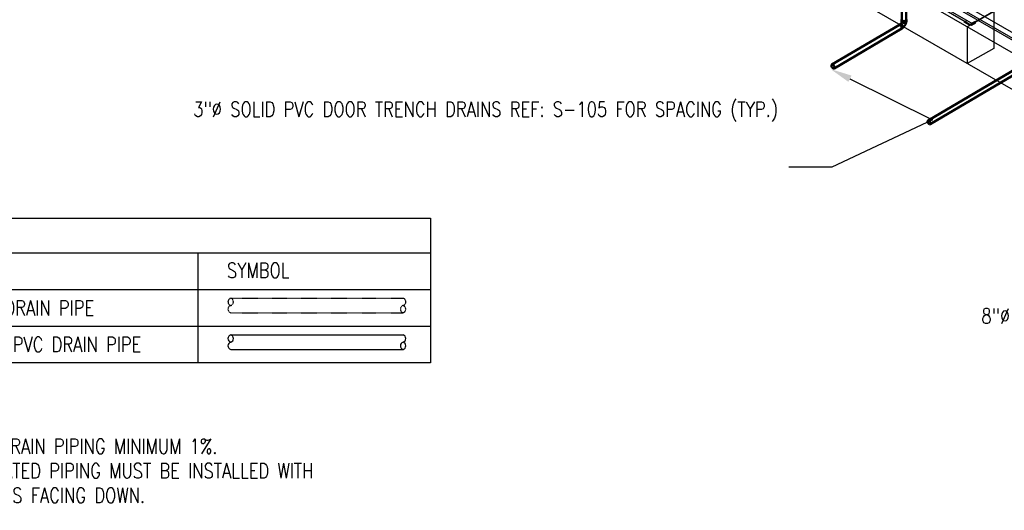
# Model space of a CAD drawing. Header units: inches. Extents: x -18562 to 18026, y -571 to 707.
# Tile 2 of 31: x 522 to 1312, y -501 to -108. Entities that reach past the tile are written whole.
import ezdxf
from ezdxf import colors
from ezdxf.entities.mleader import LeaderData, LeaderLine
from ezdxf.math import Vec2, Vec3

# ---------------------------------------------------------------- set-up
doc = ezdxf.new("R2010")
doc.units = ezdxf.units.IN
doc.header["$LTSCALE"] = 0.5
doc.header["$MEASUREMENT"] = 0
doc.linetypes.add('Dash - 1_16_', pattern=[0.1875, 0.125, -0.0625])
for name, color, linetype in [('M-ANNO-NOTE', 2, 'Continuous'), ('M-SECT-PATT', 8, 'Continuous'), ('P-PIPE', 3, 'Continuous'), ('S-ANNO-DIMS', 1, 'Continuous'), ('S-ANNO-TEXT', 2, 'Continuous')]:
    doc.layers.add(name, color=color, linetype=linetype)
doc.styles.add('Annotative', font='romans.shx', dxfattribs={"width": 0.8, "height": 0.125})

# ---------------------------------------------------------------- blocks, each defined once
blk = doc.blocks.new('Bend - PVC - Sch 40 - DWV_USACE - Standard-V30-DRAINAGE ISOMETRIC')
at = {"layer": 'P-PIPE', "color": 90, "lineweight": 50}
for p, q in [((1286.15, -165.68), (1286.15, -166.91)), ((1290.11, -166.91), (1290.11, -165.68)), ((1284.96, -168.98), (1283.9, -169.6)), ((1285.91, -173.01), (1286.97, -172.39))]:
    blk.add_line(p, q, dxfattribs=at)
for points in [[(1286.3, -165.28, 0), (1286.22, -165.38, 0), (1286.15, -165.68, 0), (1286.22, -165.98, 0), (1286.42, -166.25, 0), (1286.73, -166.49, 0)], [(1286.73, -166.49, 0), (1287.14, -166.67, 0), (1287.62, -166.78, 0), (1288.13, -166.82, 0), (1288.64, -166.78, 0), (1289.12, -166.67, 0), (1289.53, -166.49, 0), (1289.85, -166.25, 0), (1290.04, -165.98, 0), (1290.11, -165.68, 0), (1290.04, -165.38, 0), (1289.97, -165.28, 0)], [(1284.89, -169.7, 0), (1284.53, -169.55, 0), (1284.19, -169.51, 0), (1283.91, -169.6, 0), (1283.69, -169.8, 0), (1283.6, -170, 0)], [(1285.44, -173.09, 0), (1285.62, -173.1, 0), (1285.91, -173.02, 0), (1286.13, -172.81, 0), (1286.26, -172.5, 0), (1286.31, -172.12, 0), (1286.25, -171.67, 0), (1286.11, -171.2, 0), (1285.89, -170.74, 0), (1285.59, -170.32, 0), (1285.25, -169.96, 0), (1284.89, -169.7, 0)], [(1284.96, -168.98, 0), (1284.97, -168.97, 0), (1285.25, -168.89, 0), (1285.59, -168.92, 0), (1285.95, -169.08, 0)], [(1286.32, -167.35, 0), (1286.3, -167.41, 0), (1286.28, -167.48, 0), (1286.26, -167.55, 0), (1286.24, -167.63, 0), (1286.21, -167.7, 0), (1286.18, -167.77, 0), (1286.15, -167.85, 0), (1286.12, -167.92, 0), (1286.08, -167.99, 0), (1286.04, -168.07, 0), (1286, -168.14, 0), (1285.96, -168.21, 0), (1285.92, -168.28, 0), (1285.87, -168.35, 0), (1285.83, -168.42, 0), (1285.78, -168.49, 0), (1285.73, -168.56, 0), (1285.68, -168.62, 0), (1285.63, -168.68, 0), (1285.58, -168.74, 0), (1285.53, -168.79, 0), (1285.48, -168.85, 0), (1285.43, -168.89, 0), (1285.42, -168.9, 0)], [(1285.95, -169.08, 0), (1286.31, -169.34, 0), (1286.65, -169.69, 0), (1286.95, -170.12, 0), (1287.17, -170.58, 0), (1287.31, -171.05, 0), (1287.37, -171.49, 0), (1287.32, -171.88, 0), (1287.19, -172.19, 0), (1286.97, -172.39, 0)], [(1286.73, -167.71, 0), (1286.42, -167.48, 0), (1286.22, -167.2, 0), (1286.15, -166.91, 0)], [(1290.11, -166.91, 0), (1290.04, -167.2, 0), (1289.85, -167.48, 0), (1289.53, -167.71, 0), (1289.12, -167.89, 0), (1288.64, -168.01, 0), (1288.13, -168.05, 0), (1287.62, -168.01, 0), (1287.14, -167.89, 0), (1286.73, -167.71, 0)], [(1289.85, -167.48, 0), (1289.84, -167.55, 0), (1289.82, -167.71, 0), (1289.79, -167.87, 0), (1289.76, -168.03, 0), (1289.72, -168.18, 0), (1289.68, -168.34, 0), (1289.63, -168.5, 0), (1289.59, -168.65, 0), (1289.53, -168.8, 0), (1289.48, -168.96, 0), (1289.42, -169.11, 0), (1289.35, -169.26, 0), (1289.28, -169.41, 0), (1289.21, -169.56, 0), (1289.14, -169.7, 0), (1289.06, -169.85, 0), (1288.98, -169.99, 0), (1288.89, -170.13, 0), (1288.8, -170.27, 0), (1288.71, -170.4, 0), (1288.62, -170.54, 0), (1288.52, -170.67, 0), (1288.42, -170.8, 0), (1288.32, -170.93, 0), (1288.21, -171.05, 0), (1288.1, -171.17, 0), (1287.99, -171.29, 0), (1287.88, -171.4, 0), (1287.76, -171.51, 0), (1287.64, -171.62, 0), (1287.51, -171.73, 0), (1287.39, -171.83, 0), (1287.33, -171.87, 0)]]:
    blk.add_polyline3d(points, dxfattribs=at)
for centre, start, end in [((1287.17, -166.17), 126.68487, 134.3783), ((1289.1, -166.17), 45.6217, 53.31513)]:
    blk.add_arc(centre, 1.24, start, end, dxfattribs=at)
blk = doc.blocks.new('Mechanical_Box_H_rvt-1-DRAINAGE ISOMETRIC')
at = {"layer": 'P-PIPE', "color": 90, "lineweight": 50}
for p, q in [((1229.37, -81.63), (1229.37, -108.02)), ((1232.87, -108.02), (1232.87, -81.63)), ((1227.45, -111.88), (1173.22, -143.84)), ((1175, -146.86), (1229.23, -114.89)), ((1325.79, -144.17), (1250.35, -188.63)), ((1252.13, -191.64), (1327.57, -147.18))]:
    blk.add_line(p, q, dxfattribs=at)
for points in [[(1229.88, -108.74, 0), (1229.6, -108.53, 0), (1229.43, -108.28, 0), (1229.37, -108.02, 0)], [(1232.36, -108.74, 0), (1231.99, -108.9, 0), (1231.57, -109, 0), (1231.12, -109.03, 0), (1230.67, -109, 0), (1230.24, -108.9, 0), (1229.88, -108.74, 0)], [(1232.87, -108.02, 0), (1232.81, -108.28, 0), (1232.63, -108.53, 0), (1232.36, -108.74, 0)], [(1227.01, -112.14, 0), (1227.26, -112.06, 0), (1227.56, -112.09, 0), (1227.88, -112.23, 0)], [(1227.88, -112.23, 0), (1228.2, -112.46, 0), (1228.5, -112.77, 0), (1228.76, -113.15, 0), (1228.96, -113.56, 0), (1229.08, -113.97, 0), (1229.13, -114.36, 0)], [(1229.13, -114.36, 0), (1229.09, -114.71, 0), (1228.97, -114.98, 0), (1228.78, -115.15, 0)], [(1174.09, -143.93, 0), (1173.77, -143.79, 0), (1173.48, -143.76, 0), (1173.22, -143.84, 0), (1173.03, -144.02, 0), (1172.91, -144.29, 0), (1172.87, -144.63, 0)], [(1172.87, -144.63, 0), (1172.92, -145.03, 0), (1173.04, -145.44, 0), (1173.24, -145.85, 0), (1173.5, -146.22, 0), (1173.8, -146.54, 0), (1174.12, -146.77, 0)], [(1175.34, -146.06, 0), (1175.3, -145.67, 0), (1175.17, -145.26, 0), (1174.97, -144.85, 0), (1174.71, -144.47, 0), (1174.41, -144.16, 0), (1174.09, -143.93, 0)], [(1174.12, -146.77, 0), (1174.44, -146.91, 0), (1174.74, -146.94, 0), (1174.99, -146.86, 0), (1175.19, -146.68, 0), (1175.31, -146.41, 0), (1175.34, -146.06, 0)], [(1251.23, -188.71, 0), (1250.91, -188.58, 0), (1250.61, -188.55, 0), (1250.36, -188.63, 0), (1250.16, -188.81, 0), (1250.04, -189.08, 0), (1250, -189.42, 0)], [(1250, -189.42, 0), (1250.05, -189.81, 0), (1250.18, -190.23, 0), (1250.38, -190.64, 0), (1250.63, -191.01, 0), (1250.93, -191.32, 0), (1251.25, -191.56, 0)], [(1252.48, -190.85, 0), (1252.43, -190.46, 0), (1252.31, -190.04, 0), (1252.11, -189.64, 0), (1251.85, -189.26, 0), (1251.55, -188.95, 0), (1251.23, -188.71, 0)], [(1251.25, -191.56, 0), (1251.57, -191.69, 0), (1251.87, -191.72, 0), (1252.13, -191.65, 0), (1252.32, -191.47, 0), (1252.44, -191.19, 0), (1252.48, -190.85, 0)]]:
    blk.add_polyline3d(points, dxfattribs=at)
blk.add_blockref('Bend - PVC - Sch 40 - DWV_USACE - Standard-V30-DRAINAGE ISOMETRIC', (-57.01, 57.66), dxfattribs=at)

msp = doc.modelspace()

# ---------------------------------------------------------------- linework, layer by layer
at = {"layer": 'M-ANNO-NOTE'}
for p, q in [((380.35, -294.76), (851.26, -294.76)), ((664.76, -382.86), (664.76, -294.76)), ((380.35, -324.12), (851.26, -324.12)), ((380.35, -353.49), (851.26, -353.49))]:
    msp.add_line(p, q, dxfattribs=at)
msp.add_lwpolyline([(380.35, -382.86), (380.35, -266.81), (851.26, -266.81), (851.26, -382.86)], close=True, dxfattribs=at)
at = {"layer": 'M-SECT-PATT', "lineweight": -3}
for p, q in [((1536.04, -260.41), (351.63, 423.41)), ((1536.04, -289.8), (693.16, 196.83)), ((1015.61, 56.39), (1526.12, -238.36)), ((1520.82, -239.79), (1010.3, 54.96)), ((1520.82, -241.42), (1010.3, 53.33)), ((1370.57, -62), (1283.6, -112.22)), ((1285.32, -110.76), (1241.88, -85.68)), ((1285.32, -112.39), (1241.89, -87.32)), ((1281.89, -113.68), (1303.11, -101.43)), ((1303.11, -101.43), (1303.11, -130.83)), ((1279.36, -109.77), (1281.48, -108.54)), ((1283.6, -112.22), (1279.36, -109.77)), ((1285.32, -110.76), (1288.5, -108.92)), ((1288.5, -110.56), (1285.32, -112.39)), ((1288.5, -110.56), (1288.5, -108.92)), ((1281.89, -113.68), (1281.89, -143.07)), ((1285.32, -112.39), (1285.32, -110.76)), ((1303.11, -130.83), (1281.89, -143.07))]:
    msp.add_line(p, q, dxfattribs=at)
at = {"layer": 'P-PIPE', "linetype": 'Dash - 1_16_'}
for p, q in [((690.94, -331.1), (829.23, -331.1)), ((690.94, -342.68), (829.23, -342.68))]:
    msp.add_line(p, q, dxfattribs=at)
at = {"layer": 'P-PIPE'}
for p, q in [((690.94, -360.46), (829.23, -360.46)), ((690.94, -372.04), (829.23, -372.04))]:
    msp.add_line(p, q, dxfattribs=at)
at = {"layer": 'P-PIPE', "linetype": 'Dash - 1_16_'}
for centre, start, end in [((691.77, -333.99), 105.96825, 254.03175), ((690.12, -333.99), 285.96825, 74.03175), ((828.4, -333.99), 285.96825, 74.03175), ((691.77, -339.78), 105.96825, 254.03175), ((830.06, -339.78), 105.96825, 254.03175), ((828.4, -339.78), 285.96825, 74.03175)]:
    msp.add_arc(centre, 3.01, start, end, dxfattribs=at)
at = {"layer": 'P-PIPE'}
for centre, start, end in [((691.77, -363.36), 105.96825, 254.03175), ((690.12, -363.36), 285.96825, 74.03175), ((828.4, -363.36), 285.96825, 74.03175), ((691.77, -369.15), 105.96825, 254.03175), ((830.06, -369.15), 105.96825, 254.03175), ((828.4, -369.15), 285.96825, 74.03175)]:
    msp.add_arc(centre, 3.01, start, end, dxfattribs=at)

# ---------------------------------------------------------------- texts
at = {"layer": 'S-ANNO-TEXT', "lineweight": -3, "char_height": 12, "attachment_point": 1, "line_spacing_factor": 0.981704, "style": 'Annotative'}
for s, insert, width in [('SYMBOL', (687.91, -302.7), 615.6863), ('PERFORATED PVC DRAIN PIPE ', (390.91, -332.87), 222.1048), ('NON-PERFORATED PVC DRAIN PIPE', (390.91, -362.07), 268.3419)]:
    msp.add_mtext(s, dxfattribs=dict(at, insert=insert, width=width))
at = {"layer": 'S-ANNO-TEXT', "lineweight": -3, "insert": (391.71, -404.4), "char_height": 12, "width": 433.8922, "attachment_point": 1, "line_spacing_factor": 0.981704, "style": 'Annotative', "bg_fill": 2}
msp.add_mtext('\\pxt3.2,6.4,9.6,12.8,16,19.2,22.4,25.6,28.8,32,35.2,38.4,41.6,44.8,48,51.2,54.4,57.6,60.8,64,67.2,70.4,73.6,76.8,80,83.2,86.4,89.6,92.8,96,99.2,102.4;{\\LNOTES:\\P}\\P\\pi-3.2,l3.2;1.^ISLOPE ALL DRAIN PIPING MINIMUM 1%.\\P2.^IALL PERFORATED PIPING MUST BE INSTALLED WITH PERFORATIONS FACING DOWN.', dxfattribs=at)

# ---------------------------------------------------------------- leaders
at = {"layer": 'S-ANNO-DIMS', "lineweight": -3}
ml = msp.add_multileader_mtext('Standard', dxfattribs=at)
ml.set_content('3"%%C SOLID PVC DOOR TRENCH DRAINS REF: S-105 FOR SPACING (TYP.)', color=2, style='Annotative')
ml.set_leader_properties()
ml.build(insert=Vec2(0, 0))
ml.multileader.update_dxf_attribs({"text_right_attachment_type": 3, "dogleg_length": 0.36, "arrow_head_size": 17.28, "scale": 96})
ctx = ml.context
ctx.base_point, ctx.scale, ctx.char_height, ctx.arrow_head_size, ctx.landing_gap_size, ctx.plane_origin = Vec3(916.97, -181.57), 96, 12, 17.28, 8.64, Vec3(912.66, -188.8)
ctx.right_attachment, ctx.text_align_type = 3, 2
notes = []
notes.append((ctx, [(1, (1, 1, 0), (1173.15, -226.14), (-1, 0), 34.56, [(1, [(1172.27, -147.49), (1253.98, -188)], 0, [])])]))
ctx.mtext.insert, ctx.mtext.width, ctx.mtext.defined_height, ctx.mtext.alignment, ctx.mtext.flow_direction = Vec3(1129.95, -173.57), 205.1291, 54.15, 3, 5
ml = msp.add_multileader_mtext('Standard', dxfattribs=at)
ml.set_content('8"%%C SOLID PVC DRAIN', color=2, style='Annotative')
ml.set_leader_properties()
ml.build(insert=Vec2(0, 0))
ml.multileader.update_dxf_attribs({"text_right_attachment_type": 3, "dogleg_length": 0.36, "arrow_head_size": 17.28, "scale": 96})
ctx = ml.context
ctx.base_point, ctx.scale, ctx.char_height, ctx.arrow_head_size, ctx.landing_gap_size, ctx.plane_origin = Vec3(1350.76, -345.23), 96, 12, 17.28, 8.64, Vec3(1312.02, -347.99)
ctx.right_attachment, ctx.text_align_type = 3, 2
notes.append((ctx, [(1, (1, 1, 0), (1477.11, -367.51), (-1, 0), 34.56, [(0, [(1497.88, -331.83)], 0, [])])]))
ctx.mtext.insert, ctx.mtext.width, ctx.mtext.alignment, ctx.mtext.flow_direction = Vec3(1433.91, -339.23), 79.9378, 3, 5
for ctx, leaders in notes:
    for number, flags, end, landing, length, lines in leaders:
        leader = LeaderData()
        leader.index, (leader.has_last_leader_line, leader.has_dogleg_vector, leader.attachment_direction) = number, flags
        leader.last_leader_point, leader.dogleg_vector, leader.dogleg_length = Vec3(end), Vec3(landing), length
        for number, points, colour, breaks in lines:
            line = LeaderLine()
            line.index, line.vertices, line.color, line.breaks = number, Vec3.list(points), colors.encode_raw_color(colour), breaks
            leader.lines.append(line)
        ctx.leaders.append(leader)

# ---------------------------------------------------------------- next in the draw order: block references
at = {"layer": 'P-PIPE', "lineweight": -3}
msp.add_blockref('Mechanical_Box_H_rvt-1-DRAINAGE ISOMETRIC', (0, 0), dxfattribs=at)

doc.saveas('drawing.dxf')
